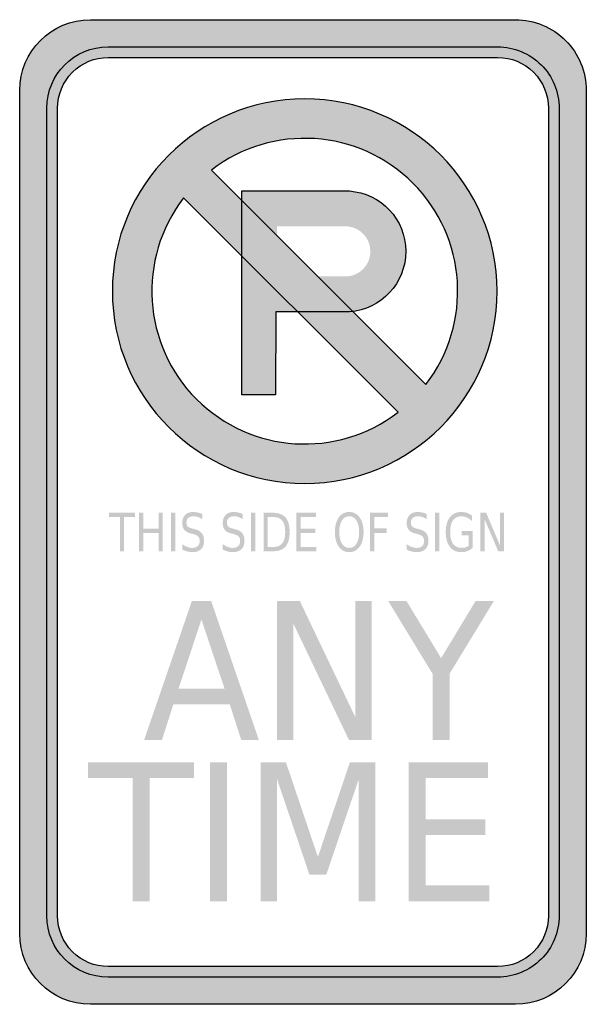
# Model space of a CAD drawing. Header units: inches. Extents: x -0.5 to 0.5, y -0.87 to 0.87.
import ezdxf

# ---------------------------------------------------------------- set-up
doc = ezdxf.new("R2010")
doc.units = ezdxf.units.IN
doc.header["$MEASUREMENT"] = 0

msp = doc.modelspace()

# ---------------------------------------------------------------- hatches: boundary and pattern name
h = msp.add_hatch(color=7)
edge = h.paths.add_edge_path()
edge.add_spline(control_points=[(-0.5, 0.7444), (-0.5, 0.8135), (-0.444, 0.8694), (-0.375, 0.8694)], knot_values=[0, 0, 0, 0, 1, 1, 1, 1], degree=3, periodic=0)
edge.add_line((-0.375, 0.8694), (0.375, 0.8694))
edge.add_spline(control_points=[(0.375, 0.8694), (0.4082, 0.8694), (0.4399, 0.8563), (0.4634, 0.8328), (0.4868, 0.8094), (0.5, 0.7776), (0.5, 0.7444)], knot_values=[0, 0, 0, 0, 1, 1, 1, 2, 2, 2, 2], degree=3, periodic=0)
edge.add_line((0.5, 0.7444), (0.5, -0.7444))
edge.add_spline(control_points=[(0.5, -0.7444), (0.5, -0.8135), (0.444, -0.8694), (0.375, -0.8694)], knot_values=[0, 0, 0, 0, 1, 1, 1, 1], degree=3, periodic=0)
edge.add_line((0.375, -0.8694), (-0.375, -0.8694))
edge.add_spline(control_points=[(-0.375, -0.8694), (-0.444, -0.8694), (-0.5, -0.8135), (-0.5, -0.7444)], knot_values=[0, 0, 0, 0, 1, 1, 1, 1], degree=3, periodic=0)
edge.add_line((-0.5, -0.7444), (-0.5, 0.7444))
edge = h.paths.add_edge_path(flags=0)
edge.add_spline(control_points=[(0.3437, 0.8028), (0.3675, 0.8028), (0.3903, 0.7933), (0.4071, 0.7765), (0.4239, 0.7597), (0.4333, 0.7369), (0.4333, 0.7132)], knot_values=[0, 0, 0, 0, 1, 1, 1, 2, 2, 2, 2], degree=3, periodic=0)
edge.add_line((0.4333, 0.7132), (0.4333, -0.7132))
edge.add_spline(control_points=[(0.4333, -0.7132), (0.4333, -0.7369), (0.4239, -0.7597), (0.4071, -0.7765), (0.3903, -0.7933), (0.3675, -0.8028), (0.3437, -0.8028)], knot_values=[0, 0, 0, 0, 1, 1, 1, 2, 2, 2, 2], degree=3, periodic=0)
edge.add_line((0.3437, -0.8028), (-0.3437, -0.8028))
edge.add_spline(control_points=[(-0.3437, -0.8028), (-0.3675, -0.8028), (-0.3903, -0.7933), (-0.4071, -0.7765), (-0.4239, -0.7597), (-0.4333, -0.7369), (-0.4333, -0.7132)], knot_values=[0, 0, 0, 0, 1, 1, 1, 2, 2, 2, 2], degree=3, periodic=0)
edge.add_line((-0.4333, -0.7132), (-0.4333, 0.7132))
edge.add_spline(control_points=[(-0.4333, 0.7132), (-0.4333, 0.7369), (-0.4239, 0.7597), (-0.4071, 0.7765), (-0.3903, 0.7933), (-0.3675, 0.8028), (-0.3437, 0.8028)], knot_values=[0, 0, 0, 0, 1, 1, 1, 2, 2, 2, 2], degree=3, periodic=0)
edge.add_line((-0.3437, 0.8028), (0.3437, 0.8028))
h = msp.add_hatch(color=7)
edge = h.paths.add_edge_path()
edge.add_spline(control_points=[(-0.3437, 0.8215), (-0.4036, 0.8215), (-0.4521, 0.773), (-0.4521, 0.7132)], knot_values=[0, 0, 0, 0, 1, 1, 1, 1], degree=3, periodic=0)
edge.add_line((-0.4521, 0.7132), (-0.4521, -0.7132))
edge.add_spline(control_points=[(-0.4521, -0.7132), (-0.4521, -0.773), (-0.4036, -0.8215), (-0.3437, -0.8215)], knot_values=[0, 0, 0, 0, 1, 1, 1, 1], degree=3, periodic=0)
edge.add_line((-0.3437, -0.8215), (0.3437, -0.8215))
edge.add_spline(control_points=[(0.3437, -0.8215), (0.4036, -0.8215), (0.4521, -0.773), (0.4521, -0.7132)], knot_values=[0, 0, 0, 0, 1, 1, 1, 1], degree=3, periodic=0)
edge.add_line((0.4521, -0.7132), (0.4521, 0.7132))
edge.add_spline(control_points=[(0.4521, 0.7132), (0.4521, 0.773), (0.4036, 0.8215), (0.3437, 0.8215)], knot_values=[0, 0, 0, 0, 1, 1, 1, 1], degree=3, periodic=0)
edge.add_line((0.3437, 0.8215), (-0.3437, 0.8215))
edge = h.paths.add_edge_path(flags=0)
edge.add_spline(control_points=[(-0.3438, 0.8028), (-0.3932, 0.8028), (-0.4333, 0.7627), (-0.4333, 0.7132)], knot_values=[0, 0, 0, 0, 1, 1, 1, 1], degree=3, periodic=0)
edge.add_line((-0.4333, 0.7132), (-0.4333, -0.7132))
edge.add_spline(control_points=[(-0.4333, -0.7132), (-0.4333, -0.7627), (-0.3932, -0.8028), (-0.3438, -0.8028)], knot_values=[0, 0, 0, 0, 1, 1, 1, 1], degree=3, periodic=0)
edge.add_line((-0.3438, -0.8028), (0.3438, -0.8028))
edge.add_spline(control_points=[(0.3438, -0.8028), (0.3932, -0.8028), (0.4333, -0.7627), (0.4333, -0.7132)], knot_values=[0, 0, 0, 0, 1, 1, 1, 1], degree=3, periodic=0)
edge.add_line((0.4333, -0.7132), (0.4333, 0.7132))
edge.add_spline(control_points=[(0.4333, 0.7132), (0.4333, 0.7627), (0.3932, 0.8028), (0.3438, 0.8028)], knot_values=[0, 0, 0, 0, 1, 1, 1, 1], degree=3, periodic=0)
edge.add_line((0.3438, 0.8028), (-0.3438, 0.8028))
h = msp.add_hatch(color=7)
edge = h.paths.add_edge_path()
edge.add_spline(control_points=[(0.3426, 0.39), (0.3426, 0.5775), (0.1906, 0.7295), (0.0031, 0.7295), (-0.1844, 0.7295), (-0.3365, 0.5775), (-0.3365, 0.39), (-0.3365, 0.2025), (-0.1844, 0.0504), (0.0031, 0.0504), (0.1906, 0.0504), (0.3426, 0.2025), (0.3426, 0.39)], knot_values=[0, 0, 0, 0, 1, 1, 1, 2, 2, 2, 3, 3, 3, 4, 4, 4, 4], degree=3, periodic=0)
edge = h.paths.add_edge_path(flags=0)
edge.add_spline(control_points=[(-0.1615, 0.6039), (-0.0541, 0.6866), (0.0981, 0.6767), (0.1939, 0.5808), (0.2898, 0.485), (0.2997, 0.3328), (0.217, 0.2254)], knot_values=[0, 0, 0, 0, 1, 1, 1, 2, 2, 2, 2], degree=3, periodic=0)
edge.add_line((0.217, 0.2254), (-0.1615, 0.6039))
edge = h.paths.add_edge_path(flags=0)
edge.add_spline(control_points=[(0.1677, 0.1761), (0.0603, 0.0934), (-0.0919, 0.1033), (-0.1878, 0.1991), (-0.2836, 0.295), (-0.2935, 0.4472), (-0.2108, 0.5546)], knot_values=[0, 0, 0, 0, 1, 1, 1, 2, 2, 2, 2], degree=3, periodic=0)
edge.add_line((-0.2108, 0.5546), (0.1677, 0.1761))
h = msp.add_hatch(color=7)
edge = h.paths.add_edge_path()
edge.add_spline(control_points=[(0.3426, 0.39), (0.3426, 0.2025), (0.1906, 0.0504), (0.0031, 0.0504), (-0.1844, 0.0504), (-0.3365, 0.2025), (-0.3365, 0.39), (-0.3365, 0.5775), (-0.1844, 0.7295), (0.0031, 0.7295), (0.1906, 0.7295), (0.3426, 0.5775), (0.3426, 0.39)], knot_values=[0, 0, 0, 0, 1, 1, 1, 2, 2, 2, 3, 3, 3, 4, 4, 4, 4], degree=3, periodic=0)
h.paths.add_polyline_path([(0.1678, 0.1762), (0.1542, 0.1663), (0.14, 0.1574), (0.1255, 0.1495), (0.1107, 0.1423), (0.0956, 0.1365), (0.0803, 0.1313), (0.0649, 0.1272), (0.049, 0.124), (0.0333, 0.1217), (0.0174, 0.1206), (0.0014, 0.12), (-0.0145, 0.1206), (-0.0301, 0.122), (-0.0458, 0.1246), (-0.0614, 0.1278), (-0.0768, 0.1322), (-0.0919, 0.1374), (-0.1069, 0.1435), (-0.1214, 0.1504), (-0.1356, 0.1585), (-0.1493, 0.1672), (-0.1626, 0.1771), (-0.1756, 0.1875), (-0.1878, 0.1991), (-0.1994, 0.2113), (-0.2098, 0.2243), (-0.2197, 0.2376), (-0.2284, 0.2513), (-0.2365, 0.2655), (-0.2434, 0.28), (-0.2495, 0.295), (-0.2547, 0.3101), (-0.2591, 0.3255), (-0.2623, 0.3411), (-0.2649, 0.3568), (-0.2663, 0.3724), (-0.2669, 0.3883), (-0.2663, 0.4043), (-0.2652, 0.4202), (-0.2629, 0.4359), (-0.2597, 0.4518), (-0.2556, 0.4672), (-0.2504, 0.4825), (-0.2446, 0.4976), (-0.2374, 0.5124), (-0.2295, 0.5269), (-0.2205, 0.5411), (-0.2107, 0.5547), (0.1678, 0.1762)], flags=0)
h.paths.add_polyline_path([(-0.1614, 0.604), (-0.1478, 0.6138), (-0.1339, 0.6225), (-0.1194, 0.6306), (-0.1046, 0.6376), (-0.0896, 0.6437), (-0.0742, 0.6486), (-0.0585, 0.6526), (-0.0429, 0.6558), (-0.0272, 0.6582), (-0.0113, 0.6596), (0.0046, 0.6599), (0.0206, 0.6593), (0.0362, 0.6579), (0.0522, 0.6555), (0.0675, 0.6521), (0.0832, 0.6477), (0.0982, 0.6425), (0.113, 0.6364), (0.1275, 0.6295), (0.1417, 0.6216), (0.1556, 0.6127), (0.169, 0.6031), (0.1817, 0.5924), (0.1939, 0.5808), (0.2055, 0.5686), (0.2162, 0.5559), (0.2258, 0.5425), (0.2347, 0.5286), (0.2426, 0.5144), (0.2495, 0.4999), (0.2556, 0.4851), (0.2608, 0.4701), (0.2652, 0.4544), (0.2687, 0.4391), (0.271, 0.4231), (0.2724, 0.4075), (0.273, 0.3915), (0.2727, 0.3756), (0.2713, 0.3597), (0.2689, 0.344), (0.2658, 0.3284), (0.2617, 0.3127), (0.2568, 0.2973), (0.2507, 0.2823), (0.2437, 0.2675), (0.2356, 0.253), (0.2269, 0.2391), (0.2171, 0.2255), (-0.1614, 0.604)], flags=0)
h = msp.add_hatch(color=7)
edge = h.paths.add_edge_path()
edge.add_line((0.0818, 0.5669), (-0.1081, 0.5669))
edge.add_line((-0.1081, 0.5669), (-0.1081, 0.452))
edge.add_line((-0.1081, 0.452), (-0.0098, 0.3536))
edge.add_line((-0.0098, 0.3536), (0.0821, 0.3536))
edge.add_spline(control_points=[(0.0821, 0.3536), (0.1381, 0.3576), (0.1815, 0.4043), (0.1814, 0.4604), (0.1813, 0.5166), (0.1378, 0.5631), (0.0818, 0.5669)], knot_values=[0, 0, 0, 0, 1, 1, 1, 2, 2, 2, 2], degree=3, periodic=0)
edge = h.paths.add_edge_path(flags=0)
edge.add_line((0.0794, 0.4161), (-0.0456, 0.4161))
edge.add_line((-0.0456, 0.4161), (-0.0456, 0.5044))
edge.add_line((-0.0456, 0.5044), (0.0792, 0.5044))
edge.add_spline(control_points=[(0.0792, 0.5044), (0.1017, 0.502), (0.1189, 0.483), (0.1189, 0.4603), (0.119, 0.4377), (0.1019, 0.4186), (0.0794, 0.4161)], knot_values=[0, 0, 0, 0, 1, 1, 1, 2, 2, 2, 2], degree=3, periodic=0)
for points in [[(-0.1081, 0.452), (-0.1081, 0.207), (-0.0485, 0.207), (-0.0481, 0.3536), (-0.0098, 0.3536), (-0.1081, 0.452)], [(-0.3426, -0.0012), (-0.2963, -0.0012), (-0.2963, -0.009), (-0.3157, -0.009), (-0.3157, -0.0695), (-0.3232, -0.0695), (-0.3232, -0.009), (-0.3426, -0.009), (-0.3426, -0.0012)], [(-0.2892, -0.0012), (-0.2818, -0.0012), (-0.2818, -0.0292), (-0.2549, -0.0292), (-0.2549, -0.0012), (-0.2475, -0.0012), (-0.2475, -0.0695), (-0.2549, -0.0695), (-0.2549, -0.037), (-0.2818, -0.037), (-0.2818, -0.0695), (-0.2892, -0.0695), (-0.2892, -0.0012)], [(-0.2328, -0.0012), (-0.2254, -0.0012), (-0.2254, -0.0695), (-0.2328, -0.0695), (-0.2328, -0.0012)], [(-0.0917, -0.0012), (-0.0843, -0.0012), (-0.0843, -0.0695), (-0.0917, -0.0695), (-0.0917, -0.0012)], [(-0.0118, -0.0012), (0.0228, -0.0012), (0.0228, -0.009), (-0.0044, -0.009), (-0.0044, -0.0292), (0.0216, -0.0292), (0.0216, -0.037), (-0.0044, -0.037), (-0.0044, -0.0618), (0.0234, -0.0618), (0.0234, -0.0695), (-0.0118, -0.0695), (-0.0118, -0.0012)], [(0.1184, -0.0012), (0.1498, -0.0012), (0.1498, -0.009), (0.1258, -0.009), (0.1258, -0.0291), (0.1475, -0.0291), (0.1475, -0.0369), (0.1258, -0.0369), (0.1258, -0.0695), (0.1184, -0.0695), (0.1184, -0.0012)], [(0.233, -0.0012), (0.2404, -0.0012), (0.2404, -0.0695), (0.233, -0.0695), (0.233, -0.0012)], [(0.3132, -0.0012), (0.3232, -0.0012), (0.3474, -0.0584), (0.3474, -0.0012), (0.3546, -0.0012), (0.3546, -0.0695), (0.3446, -0.0695), (0.3204, -0.0124), (0.3204, -0.0695), (0.3132, -0.0695), (0.3132, -0.0012)], [(-0.0458, -0.1572), (-0.0056, -0.1572), (0.0924, -0.3625), (0.0924, -0.1572), (0.1213, -0.1572), (0.1213, -0.4026), (0.0811, -0.4026), (-0.0169, -0.1973), (-0.0169, -0.4026), (-0.0458, -0.4026), (-0.0458, -0.1572)], [(0.1504, -0.1572), (0.1827, -0.1572), (0.2438, -0.2581), (0.3046, -0.1572), (0.3369, -0.1572), (0.2586, -0.2858), (0.2586, -0.4026), (0.2287, -0.4026), (0.2287, -0.2858), (0.1504, -0.1572)], [(-0.3793, -0.442), (-0.1925, -0.442), (-0.1925, -0.47), (-0.2709, -0.47), (-0.2709, -0.6875), (-0.3009, -0.6875), (-0.3009, -0.47), (-0.3793, -0.47), (-0.3793, -0.442)], [(-0.1639, -0.442), (-0.134, -0.442), (-0.134, -0.6875), (-0.1639, -0.6875), (-0.1639, -0.442)], [(-0.0747, -0.442), (-0.0301, -0.442), (0.0263, -0.6091), (0.0828, -0.442), (0.1274, -0.442), (0.1274, -0.6875), (0.0983, -0.6875), (0.0983, -0.472), (0.0412, -0.6403), (0.0113, -0.6403), (-0.0457, -0.472), (-0.0457, -0.6875), (-0.0747, -0.6875), (-0.0747, -0.442)], [(0.1867, -0.442), (0.3263, -0.442), (0.3263, -0.47), (0.2166, -0.47), (0.2166, -0.5426), (0.3219, -0.5426), (0.3219, -0.5706), (0.2166, -0.5706), (0.2166, -0.6595), (0.3291, -0.6595), (0.3291, -0.6875), (0.1867, -0.6875), (0.1867, -0.442)]]:
    msp.add_hatch(color=7).paths.add_polyline_path(points)
h = msp.add_hatch(color=7)
edge = h.paths.add_edge_path()
edge.add_line((-0.1779, -0.0035), (-0.1779, -0.0125))
edge.add_spline(control_points=[(-0.1779, -0.0125), (-0.1807, -0.0108), (-0.1834, -0.0095), (-0.1859, -0.0087), (-0.1884, -0.0079), (-0.1908, -0.0075), (-0.1931, -0.0075), (-0.1971, -0.0075), (-0.2002, -0.0085), (-0.2024, -0.0104), (-0.2046, -0.0124), (-0.2057, -0.0151), (-0.2057, -0.0187), (-0.2057, -0.0218), (-0.205, -0.024), (-0.2035, -0.0256), (-0.202, -0.0271), (-0.1993, -0.0284), (-0.1952, -0.0293)], knot_values=[0, 0, 0, 0, 1, 1, 1, 2, 2, 2, 3, 3, 3, 4, 4, 4, 5, 5, 5, 6, 6, 6, 6], degree=3, periodic=0)
edge.add_line((-0.1952, -0.0293), (-0.1908, -0.0305))
edge.add_spline(control_points=[(-0.1908, -0.0305), (-0.1853, -0.0318), (-0.1812, -0.0341), (-0.1786, -0.0374), (-0.1759, -0.0407), (-0.1746, -0.0451), (-0.1746, -0.0507), (-0.1746, -0.0573), (-0.1764, -0.0623), (-0.18, -0.0657), (-0.1835, -0.0692), (-0.1887, -0.0709), (-0.1956, -0.0709), (-0.1982, -0.0709), (-0.2009, -0.0705), (-0.2038, -0.0698), (-0.2067, -0.069), (-0.2098, -0.068), (-0.2129, -0.0665)], knot_values=[0, 0, 0, 0, 1, 1, 1, 2, 2, 2, 3, 3, 3, 4, 4, 4, 5, 5, 5, 6, 6, 6, 6], degree=3, periodic=0)
edge.add_line((-0.2129, -0.0665), (-0.2129, -0.057))
edge.add_spline(control_points=[(-0.2129, -0.057), (-0.2099, -0.0591), (-0.2069, -0.0607), (-0.2041, -0.0618), (-0.2012, -0.0628), (-0.1984, -0.0634), (-0.1956, -0.0634), (-0.1914, -0.0634), (-0.1881, -0.0623), (-0.1858, -0.0602), (-0.1835, -0.0582), (-0.1824, -0.0552), (-0.1824, -0.0514), (-0.1824, -0.048), (-0.1832, -0.0454), (-0.1848, -0.0435), (-0.1865, -0.0416), (-0.1892, -0.0402), (-0.1929, -0.0392)], knot_values=[0, 0, 0, 0, 1, 1, 1, 2, 2, 2, 3, 3, 3, 4, 4, 4, 5, 5, 5, 6, 6, 6, 6], degree=3, periodic=0)
edge.add_line((-0.1929, -0.0392), (-0.1974, -0.0381))
edge.add_spline(control_points=[(-0.1974, -0.0381), (-0.203, -0.0368), (-0.2069, -0.0346), (-0.2094, -0.0317), (-0.2119, -0.0288), (-0.2131, -0.0247), (-0.2131, -0.0195), (-0.2131, -0.0134), (-0.2114, -0.0087), (-0.208, -0.0052), (-0.2046, -0.0017), (-0.1999, 0), (-0.1939, 0), (-0.1914, 0), (-0.1888, -0.0003), (-0.1861, -0.0008), (-0.1834, -0.0014), (-0.1807, -0.0023), (-0.1779, -0.0035)], knot_values=[0, 0, 0, 0, 1, 1, 1, 2, 2, 2, 3, 3, 3, 4, 4, 4, 5, 5, 5, 6, 6, 6, 6], degree=3, periodic=0)
h = msp.add_hatch(color=7)
edge = h.paths.add_edge_path()
edge.add_line((-0.1065, -0.0035), (-0.1065, -0.0125))
edge.add_spline(control_points=[(-0.1065, -0.0125), (-0.1093, -0.0108), (-0.1119, -0.0095), (-0.1144, -0.0087), (-0.1169, -0.0079), (-0.1193, -0.0075), (-0.1216, -0.0075), (-0.1257, -0.0075), (-0.1288, -0.0085), (-0.131, -0.0104), (-0.1332, -0.0124), (-0.1342, -0.0151), (-0.1342, -0.0187), (-0.1342, -0.0218), (-0.1335, -0.024), (-0.1321, -0.0256), (-0.1306, -0.0271), (-0.1279, -0.0284), (-0.1238, -0.0293)], knot_values=[0, 0, 0, 0, 1, 1, 1, 2, 2, 2, 3, 3, 3, 4, 4, 4, 5, 5, 5, 6, 6, 6, 6], degree=3, periodic=0)
edge.add_line((-0.1238, -0.0293), (-0.1193, -0.0305))
edge.add_spline(control_points=[(-0.1193, -0.0305), (-0.1138, -0.0318), (-0.1098, -0.0341), (-0.1071, -0.0374), (-0.1045, -0.0407), (-0.1032, -0.0451), (-0.1032, -0.0507), (-0.1032, -0.0573), (-0.105, -0.0623), (-0.1085, -0.0657), (-0.1121, -0.0692), (-0.1173, -0.0709), (-0.1241, -0.0709), (-0.1267, -0.0709), (-0.1295, -0.0705), (-0.1324, -0.0698), (-0.1353, -0.069), (-0.1383, -0.068), (-0.1415, -0.0665)], knot_values=[0, 0, 0, 0, 1, 1, 1, 2, 2, 2, 3, 3, 3, 4, 4, 4, 5, 5, 5, 6, 6, 6, 6], degree=3, periodic=0)
edge.add_line((-0.1415, -0.0665), (-0.1415, -0.057))
edge.add_spline(control_points=[(-0.1415, -0.057), (-0.1385, -0.0591), (-0.1355, -0.0607), (-0.1326, -0.0618), (-0.1298, -0.0628), (-0.1269, -0.0634), (-0.1241, -0.0634), (-0.1199, -0.0634), (-0.1167, -0.0623), (-0.1144, -0.0602), (-0.1121, -0.0582), (-0.1109, -0.0552), (-0.1109, -0.0514), (-0.1109, -0.048), (-0.1117, -0.0454), (-0.1134, -0.0435), (-0.115, -0.0416), (-0.1177, -0.0402), (-0.1215, -0.0392)], knot_values=[0, 0, 0, 0, 1, 1, 1, 2, 2, 2, 3, 3, 3, 4, 4, 4, 5, 5, 5, 6, 6, 6, 6], degree=3, periodic=0)
edge.add_line((-0.1215, -0.0392), (-0.126, -0.0381))
edge.add_spline(control_points=[(-0.126, -0.0381), (-0.1315, -0.0368), (-0.1355, -0.0346), (-0.138, -0.0317), (-0.1404, -0.0288), (-0.1417, -0.0247), (-0.1417, -0.0195), (-0.1417, -0.0134), (-0.14, -0.0087), (-0.1366, -0.0052), (-0.1332, -0.0017), (-0.1285, 0), (-0.1225, 0), (-0.1199, 0), (-0.1173, -0.0003), (-0.1147, -0.0008), (-0.112, -0.0014), (-0.1093, -0.0023), (-0.1065, -0.0035)], knot_values=[0, 0, 0, 0, 1, 1, 1, 2, 2, 2, 3, 3, 3, 4, 4, 4, 5, 5, 5, 6, 6, 6, 6], degree=3, periodic=0)
h = msp.add_hatch(color=7)
edge = h.paths.add_edge_path()
edge.add_spline(control_points=[(0.0816, 0), (0.0893, 0), (0.0954, -0.0032), (0.1, -0.0096), (0.1046, -0.016), (0.1069, -0.0246), (0.1069, -0.0354), (0.1069, -0.0462), (0.1046, -0.0548), (0.1, -0.0612), (0.0954, -0.0677), (0.0893, -0.0709), (0.0816, -0.0709), (0.0739, -0.0709), (0.0678, -0.0677), (0.0632, -0.0613), (0.0586, -0.0548), (0.0563, -0.0462), (0.0563, -0.0354), (0.0563, -0.0246), (0.0586, -0.016), (0.0632, -0.0096), (0.0678, -0.0032), (0.0739, 0), (0.0816, 0)], knot_values=[0, 0, 0, 0, 1, 1, 1, 2, 2, 2, 3, 3, 3, 4, 4, 4, 5, 5, 5, 6, 6, 6, 7, 7, 7, 8, 8, 8, 8], degree=3, periodic=0)
edge = h.paths.add_edge_path(flags=0)
edge.add_spline(control_points=[(0.0816, -0.0075), (0.0762, -0.0075), (0.072, -0.01), (0.0688, -0.015), (0.0656, -0.02), (0.0641, -0.0268), (0.0641, -0.0354), (0.0641, -0.044), (0.0656, -0.0509), (0.0688, -0.0559), (0.072, -0.0609), (0.0762, -0.0634), (0.0816, -0.0634), (0.087, -0.0634), (0.0912, -0.0609), (0.0944, -0.0559), (0.0975, -0.0509), (0.0991, -0.044), (0.0991, -0.0354), (0.0991, -0.0268), (0.0975, -0.02), (0.0944, -0.015), (0.0912, -0.01), (0.087, -0.0075), (0.0816, -0.0075)], knot_values=[0, 0, 0, 0, 1, 1, 1, 2, 2, 2, 3, 3, 3, 4, 4, 4, 5, 5, 5, 6, 6, 6, 7, 7, 7, 8, 8, 8, 8], degree=3, periodic=0)
h = msp.add_hatch(color=7)
edge = h.paths.add_edge_path()
edge.add_line((0.2182, -0.0035), (0.2182, -0.0125))
edge.add_spline(control_points=[(0.2182, -0.0125), (0.2154, -0.0108), (0.2127, -0.0095), (0.2102, -0.0087), (0.2077, -0.0079), (0.2053, -0.0075), (0.203, -0.0075), (0.199, -0.0075), (0.1959, -0.0085), (0.1937, -0.0104), (0.1915, -0.0124), (0.1904, -0.0151), (0.1904, -0.0187), (0.1904, -0.0218), (0.1911, -0.024), (0.1926, -0.0256), (0.194, -0.0271), (0.1968, -0.0284), (0.2008, -0.0293)], knot_values=[0, 0, 0, 0, 1, 1, 1, 2, 2, 2, 3, 3, 3, 4, 4, 4, 5, 5, 5, 6, 6, 6, 6], degree=3, periodic=0)
edge.add_line((0.2008, -0.0293), (0.2053, -0.0305))
edge.add_spline(control_points=[(0.2053, -0.0305), (0.2108, -0.0318), (0.2149, -0.0341), (0.2175, -0.0374), (0.2201, -0.0407), (0.2215, -0.0451), (0.2215, -0.0507), (0.2215, -0.0573), (0.2197, -0.0623), (0.2161, -0.0657), (0.2126, -0.0692), (0.2074, -0.0709), (0.2005, -0.0709), (0.1979, -0.0709), (0.1952, -0.0705), (0.1923, -0.0698), (0.1893, -0.069), (0.1863, -0.068), (0.1832, -0.0665)], knot_values=[0, 0, 0, 0, 1, 1, 1, 2, 2, 2, 3, 3, 3, 4, 4, 4, 5, 5, 5, 6, 6, 6, 6], degree=3, periodic=0)
edge.add_line((0.1832, -0.0665), (0.1832, -0.057))
edge.add_spline(control_points=[(0.1832, -0.057), (0.1862, -0.0591), (0.1891, -0.0607), (0.192, -0.0618), (0.1949, -0.0628), (0.1977, -0.0634), (0.2005, -0.0634), (0.2047, -0.0634), (0.208, -0.0623), (0.2103, -0.0602), (0.2126, -0.0582), (0.2137, -0.0552), (0.2137, -0.0514), (0.2137, -0.048), (0.2129, -0.0454), (0.2113, -0.0435), (0.2096, -0.0416), (0.2069, -0.0402), (0.2032, -0.0392)], knot_values=[0, 0, 0, 0, 1, 1, 1, 2, 2, 2, 3, 3, 3, 4, 4, 4, 5, 5, 5, 6, 6, 6, 6], degree=3, periodic=0)
edge.add_line((0.2032, -0.0392), (0.1986, -0.0381))
edge.add_spline(control_points=[(0.1986, -0.0381), (0.1931, -0.0368), (0.1891, -0.0346), (0.1867, -0.0317), (0.1842, -0.0288), (0.183, -0.0247), (0.183, -0.0195), (0.183, -0.0134), (0.1847, -0.0087), (0.1881, -0.0052), (0.1915, -0.0017), (0.1962, 0), (0.2022, 0), (0.2047, 0), (0.2073, -0.0003), (0.21, -0.0008), (0.2127, -0.0014), (0.2154, -0.0023), (0.2182, -0.0035)], knot_values=[0, 0, 0, 0, 1, 1, 1, 2, 2, 2, 3, 3, 3, 4, 4, 4, 5, 5, 5, 6, 6, 6, 6], degree=3, periodic=0)
h = msp.add_hatch(color=7)
edge = h.paths.add_edge_path()
edge.add_line((0.2924, -0.0598), (0.2924, -0.0414))
edge.add_line((0.2924, -0.0414), (0.2803, -0.0414))
edge.add_line((0.2803, -0.0414), (0.2803, -0.0338))
edge.add_line((0.2803, -0.0338), (0.2997, -0.0338))
edge.add_line((0.2997, -0.0338), (0.2997, -0.0632))
edge.add_spline(control_points=[(0.2997, -0.0632), (0.2968, -0.0657), (0.2937, -0.0676), (0.2903, -0.0689), (0.2868, -0.0702), (0.2831, -0.0709), (0.2792, -0.0709), (0.2707, -0.0709), (0.264, -0.0677), (0.2592, -0.0615), (0.2544, -0.0553), (0.252, -0.0466), (0.252, -0.0354), (0.252, -0.0243), (0.2544, -0.0156), (0.2592, -0.0093), (0.264, -0.0031), (0.2707, 0), (0.2792, 0), (0.2828, 0), (0.2862, -0.0005), (0.2894, -0.0016), (0.2926, -0.0027), (0.2956, -0.0043), (0.2983, -0.0065)], knot_values=[0, 0, 0, 0, 1, 1, 1, 2, 2, 2, 3, 3, 3, 4, 4, 4, 5, 5, 5, 6, 6, 6, 7, 7, 7, 8, 8, 8, 8], degree=3, periodic=0)
edge.add_line((0.2983, -0.0065), (0.2983, -0.0163))
edge.add_spline(control_points=[(0.2983, -0.0163), (0.2955, -0.0134), (0.2926, -0.0112), (0.2896, -0.0098), (0.2865, -0.0083), (0.2833, -0.0076), (0.2799, -0.0076), (0.2732, -0.0076), (0.2681, -0.0099), (0.2648, -0.0146), (0.2614, -0.0192), (0.2598, -0.0262), (0.2598, -0.0354), (0.2598, -0.0447), (0.2614, -0.0516), (0.2648, -0.0563), (0.2681, -0.0609), (0.2732, -0.0633), (0.2799, -0.0633), (0.2825, -0.0633), (0.2848, -0.063), (0.2869, -0.0624), (0.2889, -0.0619), (0.2907, -0.061), (0.2924, -0.0598)], knot_values=[0, 0, 0, 0, 1, 1, 1, 2, 2, 2, 3, 3, 3, 4, 4, 4, 5, 5, 5, 6, 6, 6, 7, 7, 7, 8, 8, 8, 8], degree=3, periodic=0)
h = msp.add_hatch(color=7)
edge = h.paths.add_edge_path()
edge.add_line((-0.0695, -0.0012), (-0.0544, -0.0012))
edge.add_spline(control_points=[(-0.0544, -0.0012), (-0.0438, -0.0012), (-0.036, -0.004), (-0.031, -0.0095), (-0.0261, -0.015), (-0.0236, -0.0236), (-0.0236, -0.0353), (-0.0236, -0.0471), (-0.0261, -0.0557), (-0.0311, -0.0613), (-0.036, -0.0668), (-0.0438, -0.0695), (-0.0544, -0.0695)], knot_values=[0, 0, 0, 0, 1, 1, 1, 2, 2, 2, 3, 3, 3, 4, 4, 4, 4], degree=3, periodic=0)
edge.add_line((-0.0544, -0.0695), (-0.0695, -0.0695))
edge.add_line((-0.0695, -0.0695), (-0.0695, -0.0012))
edge = h.paths.add_edge_path(flags=0)
edge.add_line((-0.0622, -0.0088), (-0.0622, -0.0619))
edge.add_line((-0.0622, -0.0619), (-0.0532, -0.0619))
edge.add_spline(control_points=[(-0.0532, -0.0619), (-0.0457, -0.0619), (-0.0402, -0.0598), (-0.0367, -0.0555), (-0.0331, -0.0513), (-0.0314, -0.0445), (-0.0314, -0.0353), (-0.0314, -0.0262), (-0.0331, -0.0194), (-0.0367, -0.0152), (-0.0402, -0.0109), (-0.0457, -0.0088), (-0.0532, -0.0088)], knot_values=[0, 0, 0, 0, 1, 1, 1, 2, 2, 2, 3, 3, 3, 4, 4, 4, 4], degree=3, periodic=0)
edge.add_line((-0.0532, -0.0088), (-0.0622, -0.0088))
h = msp.add_hatch(color=7)
h.paths.add_polyline_path([(-0.1961, -0.1572), (-0.1621, -0.1572), (-0.0779, -0.4026), (-0.109, -0.4026), (-0.1292, -0.3397), (-0.2288, -0.3397), (-0.2489, -0.4026), (-0.2804, -0.4026), (-0.1961, -0.1572)])
h.paths.add_polyline_path([(-0.1792, -0.1899), (-0.2198, -0.3121), (-0.1384, -0.3121), (-0.1792, -0.1899)], flags=0)

# ---------------------------------------------------------------- linework, layer by layer
at = {"color": 7}
for p, q in [((-0.1615, 0.6039), (0.217, 0.2254)), ((-0.2108, 0.5546), (0.1677, 0.1761))]:
    msp.add_line(p, q, dxfattribs=at)
for points in [[(-0.375, 0.8694), (0.375, 0.8694)], [(-0.3437, 0.8215), (0.3437, 0.8215)], [(-0.3437, 0.8028), (0.3437, 0.8028)], [(-0.5, -0.7444), (-0.5, 0.7444)], [(0.5, 0.7444), (0.5, -0.7444)], [(-0.4521, -0.7132), (-0.4521, 0.7132)], [(-0.4333, -0.7132), (-0.4333, 0.7132)], [(0.4333, 0.7132), (0.4333, -0.7132)], [(0.4521, 0.7132), (0.4521, -0.7132)], [(-0.1081, 0.5669), (0.0818, 0.5669)], [(0.0821, 0.3536), (-0.0481, 0.3536), (-0.0485, 0.207), (-0.1081, 0.207), (-0.1081, 0.5669)], [(0.3437, -0.8028), (-0.3437, -0.8028)], [(0.3437, -0.8215), (-0.3437, -0.8215)], [(0.375, -0.8694), (-0.375, -0.8694)]]:
    msp.add_lwpolyline(points, dxfattribs=at)
for points in [[(-0.5, 0.7444), (-0.5, 0.8135), (-0.444, 0.8694), (-0.375, 0.8694)], [(-0.4521, 0.7132), (-0.4521, 0.773), (-0.4036, 0.8215), (-0.3437, 0.8215)], [(-0.3437, -0.8215), (-0.4036, -0.8215), (-0.4521, -0.773), (-0.4521, -0.7132)], [(-0.375, -0.8694), (-0.444, -0.8694), (-0.5, -0.8135), (-0.5, -0.7444)], [(0.5, -0.7444), (0.5, -0.8135), (0.444, -0.8694), (0.375, -0.8694)]]:
    msp.add_open_spline(points, degree=3, dxfattribs=at)
for points, knots in [([(0.375, 0.8694), (0.4082, 0.8694), (0.4399, 0.8563), (0.4634, 0.8328), (0.4868, 0.8094), (0.5, 0.7776), (0.5, 0.7444)], [0, 0, 0, 0, 1, 1, 1, 2, 2, 2, 2]), ([(0.3437, 0.8215), (0.3725, 0.8215), (0.4, 0.8101), (0.4204, 0.7898), (0.4407, 0.7695), (0.4521, 0.7419), (0.4521, 0.7132)], [0, 0, 0, 0, 1, 1, 1, 2, 2, 2, 2]), ([(-0.4333, 0.7132), (-0.4333, 0.7369), (-0.4239, 0.7597), (-0.4071, 0.7765), (-0.3903, 0.7933), (-0.3675, 0.8028), (-0.3437, 0.8028)], [0, 0, 0, 0, 1, 1, 1, 2, 2, 2, 2]), ([(0.3437, 0.8028), (0.3675, 0.8028), (0.3903, 0.7933), (0.4071, 0.7765), (0.4239, 0.7597), (0.4333, 0.7369), (0.4333, 0.7132)], [0, 0, 0, 0, 1, 1, 1, 2, 2, 2, 2]), ([(0.3426, 0.39), (0.3426, 0.2025), (0.1906, 0.0504), (0.0031, 0.0504), (-0.1844, 0.0504), (-0.3365, 0.2025), (-0.3365, 0.39), (-0.3365, 0.5775), (-0.1844, 0.7295), (0.0031, 0.7295), (0.1906, 0.7295), (0.3426, 0.5775), (0.3426, 0.39)], [0, 0, 0, 0, 1, 1, 1, 2, 2, 2, 3, 3, 3, 4, 4, 4, 4]), ([(0.217, 0.2254), (0.2997, 0.3328), (0.2898, 0.485), (0.1939, 0.5808), (0.0981, 0.6767), (-0.0541, 0.6866), (-0.1615, 0.6039)], [0, 0, 0, 0, 1, 1, 1, 2, 2, 2, 2]), ([(0.0818, 0.5669), (0.1378, 0.5631), (0.1813, 0.5166), (0.1814, 0.4604), (0.1815, 0.4043), (0.1381, 0.3576), (0.0821, 0.3536)], [0, 0, 0, 0, 1, 1, 1, 2, 2, 2, 2]), ([(-0.2108, 0.5546), (-0.2935, 0.4472), (-0.2836, 0.295), (-0.1878, 0.1991), (-0.0919, 0.1033), (0.0603, 0.0934), (0.1677, 0.1761)], [0, 0, 0, 0, 1, 1, 1, 2, 2, 2, 2]), ([(-0.3437, -0.8028), (-0.3675, -0.8028), (-0.3903, -0.7933), (-0.4071, -0.7765), (-0.4239, -0.7597), (-0.4333, -0.7369), (-0.4333, -0.7132)], [0, 0, 0, 0, 1, 1, 1, 2, 2, 2, 2]), ([(0.4521, -0.7132), (0.4521, -0.7419), (0.4407, -0.7695), (0.4204, -0.7898), (0.4, -0.8101), (0.3725, -0.8215), (0.3437, -0.8215)], [0, 0, 0, 0, 1, 1, 1, 2, 2, 2, 2]), ([(0.4333, -0.7132), (0.4333, -0.7369), (0.4239, -0.7597), (0.4071, -0.7765), (0.3903, -0.7933), (0.3675, -0.8028), (0.3437, -0.8028)], [0, 0, 0, 0, 1, 1, 1, 2, 2, 2, 2])]:
    msp.add_open_spline(points, degree=3, knots=knots, dxfattribs=at)

doc.saveas('drawing.dxf')
